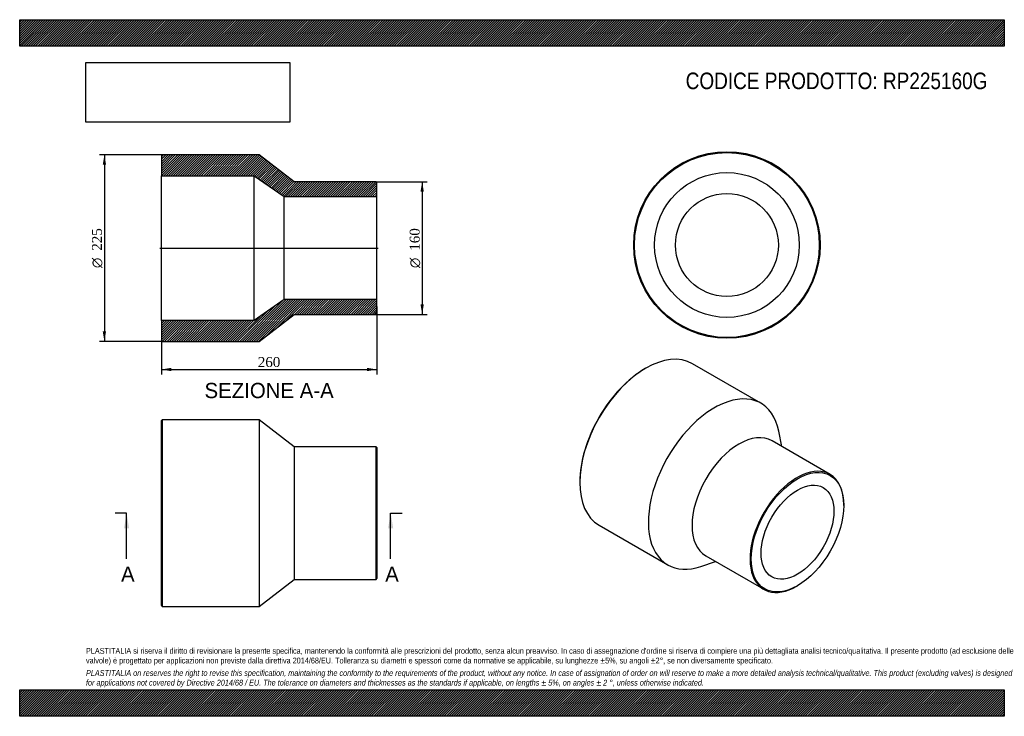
# Model space of a CAD drawing. Header units: millimetres. Extents: x 0 to 1188, y 0 to 840.
import ezdxf
from ezdxf.enums import TextEntityAlignment as Align
from ezdxf.lldxf.tags import DXFTag

# ---------------------------------------------------------------- set-up
doc = ezdxf.new("R2010")
doc.units = ezdxf.units.MM
doc.header["$LTSCALE"] = 4
for name, color, linetype in [('Default', 7, 'Continuous'), ('DV4_Default', 7, 'Continuous'), ('RP225160G', 7, 'Continuous')]:
    doc.layers.add(name, color=color, linetype=linetype)
doc.styles.add('SEACAD_Solid_Edge_ANSI', font='seans.ttf')
doc.styles.add('SEACAD_Solid_Edge_ANSI1_Symbols', font='semeca1.ttf')
doc.styles.add('SEACAD_Times_New_Roman', font='times.ttf')
tags = doc.linetypes.add('CENTER2', pattern=[28.575, 19.05, -3.175, 3.175, -3.175]).pattern_tags.tags
tags[10:11] = [DXFTag(74, 4), DXFTag(75, 0), DXFTag(340, '0'), DXFTag(46, 0.0), DXFTag(50, 0.0), DXFTag(44, 0.0), DXFTag(45, 0.0)]
tags[8:9] = [DXFTag(74, 4), DXFTag(75, 0), DXFTag(340, '0'), DXFTag(46, 0.0), DXFTag(50, 0.0), DXFTag(44, 0.0), DXFTag(45, 0.0)]
tags[6:7] = [DXFTag(74, 4), DXFTag(75, 0), DXFTag(340, '0'), DXFTag(46, 0.0), DXFTag(50, 0.0), DXFTag(44, 0.0), DXFTag(45, 0.0)]
tags[4:5] = [DXFTag(74, 4), DXFTag(75, 0), DXFTag(340, '0'), DXFTag(46, 0.0), DXFTag(50, 0.0), DXFTag(44, 0.0), DXFTag(45, 0.0)]
doc.dimstyles.new('ANSImm', dxfattribs={"dimtxt": 12, "dimasz": 12, "dimexe": 6, "dimexo": 0, "dimgap": 3, "dimtad": 1, "dimdsep": 46, "dimtxsty": 'SEACAD_Times_New_Roman', "dimblk1": '_SE_FILLED', "dimblk2": '_SE_FILLED', "dimsah": 1, "dimcen": 6, "dimazin": 0, "dimtfac": 0.85, "dimtdec": 3, "dimtofl": 0, "dimtmove": 0, "dimatfit": 3, "dimfxl": 1, "dimarcsym": 0})
picture_1 = doc.add_image_def('image1.jpg', size_in_pixel=(4302, 1260))

# ---------------------------------------------------------------- blocks, each defined once
blk = doc.blocks.new('SE')
at = {"layer": 'RP225160G', "color": 7, "linetype": 'Continuous'}
for p, q in [((172, 357.5), (171, 356.5)), ((171, 133.5), (171, 356.5)), ((172, 357.5), (172, 132.5)), ((289, 357.5), (172, 357.5)), ((289, 357.5), (289, 132.5)), ((331, 325), (289, 357.5)), ((331, 325), (331, 165)), ((430, 325), (331, 325)), ((430, 165), (430, 325)), ((431, 324), (430, 325)), ((431, 324), (431, 166)), ((289, 132.5), (331, 165)), ((331, 165), (430, 165)), ((430, 165), (431, 166)), ((171, 133.5), (172, 132.5)), ((172, 132.5), (289, 132.5))]:
    blk.add_line(p, q, dxfattribs=at)
blk = doc.blocks.new('SE1')
at = {"layer": 'RP225160G', "color": 7, "linetype": 'Continuous'}
for p, q in [((755.4, 419.6), (754.7, 419.2)), ((894.4, 377.4), (811.7, 425.2)), ((919.7, 325.3), (916, 343.8)), ((977.8, 291.7), (907.8, 332.1)), ((675.9, 282.7), (675.9, 281.8)), ((994.4, 254.3), (994.4, 255.1)), ((699.2, 230.3), (781.9, 182.6)), ((827.8, 193.6), (897.8, 153.2)), ((821.8, 180.7), (839.7, 186.7)), ((937.8, 157.1), (938.5, 157.5))]:
    blk.add_line(p, q, dxfattribs=at)
for centre, major_axis, start_param, end_param in [((755.4, 327.8), (-56.3, -97.4), 3.141593, 6.283185), ((754.7, 328.2), (55.8, 96.6), 0.785398, 2.356195), ((838.1, 280), (-56.3, -97.4), 2.562618, 6.283185), ((867.8, 262.9), (-40, -69.3), 3.141593, 6.283185), ((937.8, 222.4), (40, 69.3), 0, 3.926991), ((937.8, 222.4), (40, 69.3), 5.497787, 6.283185), ((838.1, 280), (-56.3, -97.4), 0, 0.578975)]:
    blk.add_ellipse(centre, major_axis=major_axis, ratio=0.57735, start_param=start_param, end_param=end_param, dxfattribs=at)
for major_axis in [(-39.5, -68.4), (-31.1, -53.8)]:
    blk.add_ellipse((938.5, 222), major_axis=major_axis, ratio=0.57735, dxfattribs=at)
blk = doc.blocks.new('SE2')
at = {"layer": 'RP225160G', "color": 7, "linetype": 'Continuous'}
for radius in [112.5, 111.5, 87.3, 62.1]:
    blk.add_circle((853.3, 568.3), radius, dxfattribs=at)
blk = doc.blocks.new('SE4')
at = {"color": 7, "linetype": 'Continuous', "style": 'SEACAD_Solid_Edge_ANSI'}
blk.add_text('A', height=18.4, dxfattribs=at).set_placement((122.3, 180.6), align=Align.TOP_LEFT)
blk = doc.blocks.new('SE5')
at = {"color": 7, "linetype": 'Continuous', "style": 'SEACAD_Solid_Edge_ANSI'}
blk.add_text('A', height=18.4, dxfattribs=at).set_placement((441, 180.6), align=Align.TOP_LEFT)
blk = doc.blocks.new('SEANNOT_GROUP')
at = {"linetype": 'Continuous'}
blk.add_hatch(color=7, dxfattribs=at).paths.add_polyline_path([(132, 226.6), (129, 245), (125.9, 226.6)])
at = {"color": 7, "linetype": 'Continuous'}
blk.add_lwpolyline([(129, 189.8), (129, 245)], dxfattribs=at)
blk = doc.blocks.new('SEANNOT_GROUP1')
at = {"linetype": 'Continuous'}
blk.add_hatch(color=7, dxfattribs=at).paths.add_polyline_path([(450.7, 226.6), (447.6, 245), (444.5, 226.6)])
at = {"color": 7, "linetype": 'Continuous'}
blk.add_lwpolyline([(447.6, 189.8), (447.6, 245)], dxfattribs=at)
blk = doc.blocks.new('SE3')
at = {"layer": 'Default', "color": 7, "linetype": 'CENTER2'}
for p, q in [((129, 245), (115.2, 245)), ((447.6, 245), (461.4, 245))]:
    blk.add_line(p, q, dxfattribs=at)
at = {"layer": 'Default', "color": 7, "linetype": 'CENTER2', "const_width": 0.0001}
blk.add_lwpolyline([(129, 245), (447.6, 245)], dxfattribs=at)
at = {"layer": 'Default'}
for name in ['SEANNOT_GROUP', 'SEANNOT_GROUP1', 'SE4', 'SE5']:
    blk.add_blockref(name, (0, 0), dxfattribs=at)
blk = doc.blocks.new('SE6')
at = {"layer": 'RP225160G', "linetype": 'Continuous'}
h = blk.add_hatch(dxfattribs=at)
h.set_pattern_fill('LINE', scale=0.62992, angle=45, style=0)
h.paths.add_polyline_path([(331, 644.6), (289, 677.1), (172, 677.1), (171, 676.1), (171, 651.9), (283, 651.9), (319, 626.7), (431, 626.7), (431, 643.6), (430, 644.6)])
h = blk.add_hatch(dxfattribs=at)
h.set_pattern_fill('LINE', scale=0.62992, angle=45, style=0)
h.paths.add_polyline_path([(289, 452.1), (331, 484.6), (430, 484.6), (431, 485.6), (431, 502.5), (319, 502.5), (283, 477.3), (171, 477.3), (171, 453.1), (172, 452.1)])
at = {"layer": 'DV4_Default', "color": 7, "linetype": 'CENTER2'}
blk.add_line((169.2, 564.6), (432.7, 564.6), dxfattribs=at)
at = {"layer": 'RP225160G', "color": 7, "linetype": 'Continuous'}
for p, q in [((171, 676.1), (172, 677.1)), ((171, 676.1), (171, 651.9)), ((289, 677.1), (172, 677.1)), ((331, 644.6), (289, 677.1)), ((171, 477.3), (171, 651.9)), ((171, 651.9), (283, 651.9)), ((283, 477.3), (283, 651.9)), ((283, 651.9), (319, 626.7)), ((430, 644.6), (331, 644.6)), ((430, 644.6), (431, 643.6)), ((431, 626.7), (431, 643.6)), ((319, 502.5), (319, 626.7)), ((319, 626.7), (431, 626.7)), ((431, 502.5), (431, 626.7)), ((319, 502.5), (283, 477.3)), ((431, 502.5), (319, 502.5)), ((431, 485.6), (431, 502.5)), ((283, 477.3), (171, 477.3)), ((171, 477.3), (171, 453.1)), ((289, 452.1), (331, 484.6)), ((331, 484.6), (430, 484.6)), ((431, 485.6), (430, 484.6)), ((172, 452.1), (171, 453.1)), ((172, 452.1), (289, 452.1))]:
    blk.add_line(p, q, dxfattribs=at)
blk = doc.blocks.new('GDimGGroup')
at = {"layer": 'Default', "linetype": 'Continuous'}
for points in [[(487.6, 632.6), (485.6, 644.6), (483.6, 632.6)], [(487.6, 496.6), (483.6, 496.6), (485.6, 484.6)]]:
    blk.add_hatch(color=7, dxfattribs=at).paths.add_polyline_path(points)
at = {"layer": 'Default', "color": 7, "linetype": 'Continuous'}
for p, q in [((430, 644.6), (491.6, 644.6)), ((485.6, 644.6), (485.6, 484.6)), ((430, 484.6), (491.6, 484.6))]:
    blk.add_line(p, q, dxfattribs=at)
for s, style, p in [('160', 'SEACAD_Times_New_Roman', (470.6, 561.4)), ('O', 'SEACAD_Solid_Edge_ANSI1_Symbols', (470.6, 540.5))]:
    blk.add_text(s, height=12, rotation=90, dxfattribs=dict(at, style=style)).set_placement(p, align=Align.TOP_LEFT)
blk = doc.blocks.new('DMBLK168')
at = {"layer": 'Default', "linetype": 'Continuous'}
for points in [[(183, 416.2), (183, 420.2), (171, 418.2)], [(419, 416.2), (431, 418.2), (419, 420.2)]]:
    blk.add_hatch(color=7, dxfattribs=at).paths.add_polyline_path(points)
at = {"layer": 'Default', "color": 7, "linetype": 'Continuous'}
for p, q in [((431, 494.1), (431, 412.2)), ((171, 465.2), (171, 412.2)), ((171, 418.2), (431, 418.2))]:
    blk.add_line(p, q, dxfattribs=at)
at = {"layer": 'Default', "color": 7, "linetype": 'Continuous', "style": 'SEACAD_Times_New_Roman'}
blk.add_text('260', height=12, dxfattribs=at).set_placement((287.3, 433.2), align=Align.TOP_LEFT)
blk = doc.blocks.new('_SE_FILLED')
at = {"color": 0}
blk.add_line((0, 0), (-1, 0), dxfattribs=at)
blk.add_solid([(0, 0), (-1, -0.1665), (-1, 0.1665), (0, 0)], dxfattribs=at)
blk = doc.blocks.new('GDimGGroup1')
at = {"layer": 'Default', "linetype": 'Continuous'}
for points in [[(100.2, 665.1), (104.2, 665.1), (102.2, 677.1)], [(100.2, 464.1), (102.2, 452.1), (104.2, 464.1)]]:
    blk.add_hatch(color=7, dxfattribs=at).paths.add_polyline_path(points)
at = {"layer": 'Default', "color": 7, "linetype": 'Continuous'}
for p, q in [((172, 677.1), (96.2, 677.1)), ((102.2, 677.1), (102.2, 452.1)), ((172, 452.1), (96.2, 452.1))]:
    blk.add_line(p, q, dxfattribs=at)
for s, style, p in [('225', 'SEACAD_Times_New_Roman', (87.2, 561.4)), ('O', 'SEACAD_Solid_Edge_ANSI1_Symbols', (87.2, 540.5))]:
    blk.add_text(s, height=12, rotation=90, dxfattribs=dict(at, style=style)).set_placement(p, align=Align.TOP_LEFT)

msp = doc.modelspace()

# ---------------------------------------------------------------- hatches: boundary and pattern name
at = {"layer": 'Default', "linetype": 'Continuous'}
h = msp.add_hatch(dxfattribs=at)
h.set_pattern_fill('LINE', scale=0.629921, angle=45, style=0)
h.paths.add_polyline_path([(1188, 808), (1188, 840), (0, 840), (0, 808)])
for points in [[(1188, 808), (1188, 840), (0, 840), (0, 808)], [(1188, 0), (1188, 32), (0, 32), (0, 0)]]:
    msp.add_hatch(color=7, dxfattribs=at).paths.add_polyline_path(points)
h = msp.add_hatch(dxfattribs=at)
h.set_pattern_fill('LINE', scale=0.629921, angle=45, style=0)
h.paths.add_polyline_path([(1188, 0), (1188, 32), (0, 32), (0, 0)])

# ---------------------------------------------------------------- linework, layer by layer
at = {"layer": 'Default', "color": 7, "linetype": 'Continuous'}
for p, q in [((0, 840), (1188, 840)), ((0, 808), (0, 840)), ((1188, 840), (1188, 808)), ((1188, 808), (0, 808)), ((0, 32), (1188, 32)), ((0, 0), (0, 32)), ((1188, 32), (1188, 0)), ((1188, 0), (0, 0))]:
    msp.add_line(p, q, dxfattribs=at)

# ---------------------------------------------------------------- block references
at = {"layer": 'Default'}
for name in ['SE2', 'GDimGGroup1', 'SE6', 'GDimGGroup', 'SE1', 'SE', 'SE3']:
    msp.add_blockref(name, (0, 0), dxfattribs=at)

# ---------------------------------------------------------------- texts
at = {"layer": 'Default', "color": 7, "linetype": 'Continuous', "style": 'SEACAD_Solid_Edge_ANSI'}
msp.add_text('SEZIONE A-A', height=18.4, dxfattribs=at).set_placement((223.019, 402.06), align=Align.TOP_LEFT)
at = {"layer": 'Default', "attachment_point": 1}
for s, insert, char_height, width in [('{\\fArial Narrow|b0||i0||c0|p34;\\C7;\\H20.;\\W1.;CODICE PRODOTTO: RP225160G}', (803.555, 776.254), 20, 365.4364), ("{\\fArial Narrow|b0||i0||c0|p34;\\C7;\\H7.;\\W1.;PLASTITALIA si riserva il diritto di revisionare la presente specifica, mantenendo la conformità alle prescrizioni del prodotto, senza alcun preavviso. In caso di assegnazione d'ordine si riserva di compiere una più dettagliata analisi tecnico/qualitativa. Il presente prodotto (ad esclusione delle \\P}{\\fArial Narrow|b0||i0||c0|p34;\\C7;\\H7.;\\W1.;valvole) è progettato per applicazioni non previste dalla direttiva 2014/68/EU. Tolleranza su diametri e spessori come da normative se applicabile, su lunghezze ±5%, su angoli ±2°, se non diversamente specificato.\\P}{\\fArial Narrow|b0||i0||c0|p34;\\C7;\\H2.;\\W1.;   \\P}{\\fArial Narrow|b0||i1||c0|p34;\\C7;\\H7.;\\W1.;PLASTITALIA on reserves the right to revise this specification, maintaining the conformity to the requirements of the product, without any notice. In case of assignation of order on will reserve to make a more detailed analysis technical/qualitative. This product (excluding valves) is designed \\P}{\\fArial Narrow|b0||i1||c0|p34;\\C7;\\H7.;\\W1.;for applications not covered by Directive 2014/68 / EU. The tolerance on diameters and thicknesses as the standards if applicable, on lengths ± 5%, on angles ± 2 °, unless otherwise indicated.\\P}", (80, 82.409), 7, 1028)]:
    msp.add_mtext(s, dxfattribs=dict(at, insert=insert, char_height=char_height, width=width))

# ---------------------------------------------------------------- dimensions: what is measured, and where the dimension line sits
at = {"layer": 'Default', "color": 7, "linetype": 'Continuous'}
dim = msp.add_linear_dim(base=(430.976, 418.239), p1=(170.976, 465.21), p2=(430.976, 494.06), text='\\A1;<>', dimstyle='ANSImm', dxfattribs=at)
dim.commit()
dim.dimension.update_dxf_attribs({"geometry": 'DMBLK168', "text_midpoint": (300.976, 418.239), "dimtype": 160})

# ---------------------------------------------------------------- pictures from other files: only their frames are drawn
image = msp.add_image(picture_1, insert=(80, 716.413), size_in_units=(245.829, 72))
image.dxf.flags = 7

doc.saveas('drawing.dxf')
